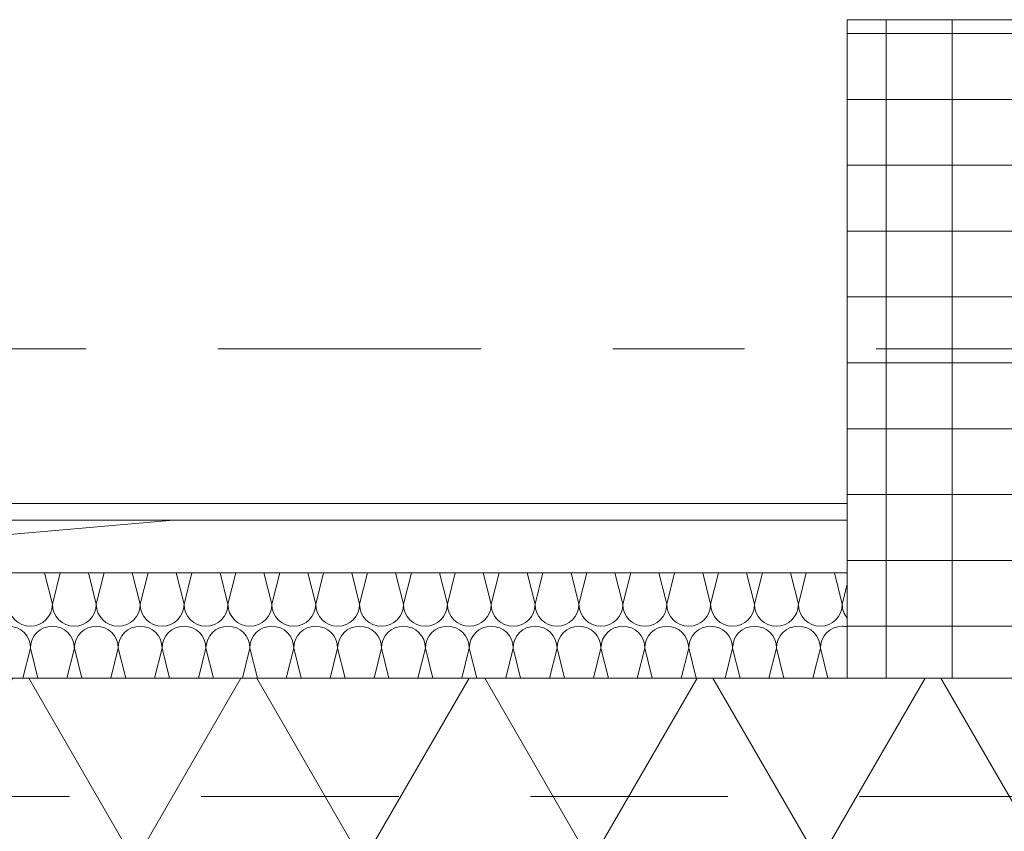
# Model space of a CAD drawing. Header units: metres. Extents: x -167 to 233, y -155 to 122.
# Tile 101 of 176: x 51.874 to 52.622, y 28.223 to 28.84. Entities that reach past the tile are written whole.
import ezdxf
from ezdxf.enums import TextEntityAlignment as Align

# ---------------------------------------------------------------- set-up
doc = ezdxf.new("R2010")
doc.units = ezdxf.units.M
doc.header["$MEASUREMENT"] = 0
doc.linetypes.add('Raster', pattern=[0.4, 0.2, -0.1, 0, -0.1])
doc.linetypes.add('Strichlinie eng', pattern=[0.23, 0.15, -0.08])
for name, color, linetype in [('10 Stütze', 7, 'Continuous'), ('10 Wand außen', 7, 'Continuous'), ('20 Decke', 7, 'Continuous'), ('50 Sanitäreinrichtung', 7, 'Continuous'), ('90 Achsraster', 7, 'Continuous'), ('94 Genehmigungsplanung Bemaßung', 7, 'Continuous')]:
    doc.layers.add(name, color=color, linetype=linetype)
doc.styles.add('ERSTELLTER_STIL_1', font='arial.ttf')
doc.styles.add('ERSTELLTER_STIL_2', font='arial.ttf')
doc.dimstyles.new('ERSTELLTER_STIL__2', dxfattribs={"dimtxt": 0.25, "dimasz": 0.19, "dimexe": 0.18, "dimexo": 0.1, "dimgap": 0, "dimtad": 1, "dimzin": 0, "dimdsep": 46, "dimtxsty": 'ERSTELLTER_STIL_1', "dimblk": 'ARROWHEAD_6', "dimblk1": 'ARROWHEAD_6', "dimblk2": 'ARROWHEAD_6', "dimcen": 0.09, "dimclrd": 7, "dimclre": 7, "dimclrt": 7, "dimazin": 0, "dimtfac": 1, "dimtdec": 4, "dimtmove": 0, "dimatfit": 3, "dimfxl": 1, "dimtolj": 1, "dimtzin": 0, "dimarcsym": 0})

# ---------------------------------------------------------------- blocks, each defined once
blk = doc.blocks.new('Rechteck Raster Kassetten Fassade - ACB_2')
at = {"layer": '50 Sanitäreinrichtung', "linetype": 'Continuous', "lineweight": 18}
h = blk.add_hatch(dxfattribs=at)
h.set_pattern_fill('Dämmung__weich_0001', color=8, style=0, pattern_type=2)
h.set_pattern_definition([(60, (0, 0), (-0.1299038, 0.075), []), (120, (0, 0), (0.1299038, 0.075), [])])
h.paths.add_polyline_path([(0, 0), (20.25, 0), (20.38, 0.13), (0, 0.13)])
at = {"layer": '50 Sanitäreinrichtung', "color": 251, "linetype": 'Strichlinie eng', "lineweight": 18, "true_color": 0x5f5f5f}
blk.add_line((20.34, 0.09), (0, 0.09), dxfattribs=at)
at = {"layer": '50 Sanitäreinrichtung', "color": 251, "linetype": 'Continuous', "lineweight": 18, "true_color": 0x5f5f5f}
blk.add_line((0, 0), (20.25, 0), dxfattribs=at)
blk = doc.blocks.new('*X35', base_point=(27236.13209, 33357.27905))
at = {"layer": '10 Wand außen', "color": 8, "linetype": 'Continuous', "lineweight": 18}
for p, q in [((51.89876, 28.39572), (51.89277, 28.41968)), ((51.89876, 28.39572), (51.90475, 28.41968)), ((51.93209, 28.39572), (51.9261, 28.41968)), ((51.93209, 28.39572), (51.93808, 28.41968)), ((51.96543, 28.39572), (51.95944, 28.41968)), ((51.96543, 28.39572), (51.97142, 28.41968)), ((51.99876, 28.39572), (51.99277, 28.41968)), ((51.99876, 28.39572), (52.00475, 28.41968)), ((52.03209, 28.39572), (52.0261, 28.41968)), ((52.03209, 28.39572), (52.03808, 28.41968)), ((52.06543, 28.39572), (52.05944, 28.41968)), ((52.06543, 28.39572), (52.07142, 28.41968)), ((52.09876, 28.39572), (52.09277, 28.41968)), ((52.09876, 28.39572), (52.10475, 28.41968)), ((52.13209, 28.39572), (52.1261, 28.41968)), ((52.13209, 28.39572), (52.13808, 28.41968)), ((52.16543, 28.39572), (52.15944, 28.41968)), ((52.16543, 28.39572), (52.17142, 28.41968)), ((52.19876, 28.39572), (52.19277, 28.41968)), ((52.19876, 28.39572), (52.20475, 28.41968)), ((52.23209, 28.39572), (52.2261, 28.41968)), ((52.23209, 28.39572), (52.23808, 28.41968)), ((52.26543, 28.39572), (52.25944, 28.41968)), ((52.26543, 28.39572), (52.27142, 28.41968)), ((52.29876, 28.39572), (52.29277, 28.41968)), ((52.29876, 28.39572), (52.30475, 28.41968)), ((52.33209, 28.39572), (52.3261, 28.41968)), ((52.33209, 28.39572), (52.33808, 28.41968)), ((52.36543, 28.39572), (52.35944, 28.41968)), ((52.36543, 28.39572), (52.37142, 28.41968)), ((52.39876, 28.39572), (52.39277, 28.41968)), ((52.39876, 28.39572), (52.40475, 28.41968)), ((52.43209, 28.39572), (52.4261, 28.41968)), ((52.43209, 28.39572), (52.43808, 28.41968)), ((52.46543, 28.39572), (52.45944, 28.41968)), ((52.46543, 28.39572), (52.47142, 28.41968)), ((52.49876, 28.39572), (52.49277, 28.41968)), ((52.49876, 28.39572), (52.50249, 28.41064)), ((51.87642, 28.33968), (51.88209, 28.36238)), ((51.88777, 28.33968), (51.88209, 28.36238)), ((51.90975, 28.33968), (51.91543, 28.36238)), ((51.9211, 28.33968), (51.91543, 28.36238)), ((51.94308, 28.33968), (51.94876, 28.36238)), ((51.95444, 28.33968), (51.94876, 28.36238)), ((51.97642, 28.33968), (51.98209, 28.36238)), ((51.98777, 28.33968), (51.98209, 28.36238)), ((52.00975, 28.33968), (52.01543, 28.36238)), ((52.0211, 28.33968), (52.01543, 28.36238)), ((52.04308, 28.33968), (52.04876, 28.36238)), ((52.05444, 28.33968), (52.04876, 28.36238)), ((52.07642, 28.33968), (52.08209, 28.36238)), ((52.08777, 28.33968), (52.08209, 28.36238)), ((52.10975, 28.33968), (52.11543, 28.36238)), ((52.1211, 28.33968), (52.11543, 28.36238)), ((52.14308, 28.33968), (52.14876, 28.36238)), ((52.15444, 28.33968), (52.14876, 28.36238)), ((52.17642, 28.33968), (52.18209, 28.36238)), ((52.18777, 28.33968), (52.18209, 28.36238)), ((52.20975, 28.33968), (52.21543, 28.36238)), ((52.2211, 28.33968), (52.21543, 28.36238)), ((52.24308, 28.33968), (52.24876, 28.36238)), ((52.25444, 28.33968), (52.24876, 28.36238)), ((52.27642, 28.33968), (52.28209, 28.36238)), ((52.28777, 28.33968), (52.28209, 28.36238)), ((52.30975, 28.33968), (52.31543, 28.36238)), ((52.3211, 28.33968), (52.31543, 28.36238)), ((52.34308, 28.33968), (52.34876, 28.36238)), ((52.35444, 28.33968), (52.34876, 28.36238)), ((52.37642, 28.33968), (52.38209, 28.36238)), ((52.38777, 28.33968), (52.38209, 28.36238)), ((52.40975, 28.33968), (52.41543, 28.36238)), ((52.4211, 28.33968), (52.41543, 28.36238)), ((52.44308, 28.33968), (52.44876, 28.36238)), ((52.45444, 28.33968), (52.44876, 28.36238)), ((52.47642, 28.33968), (52.48209, 28.36238)), ((52.48777, 28.33968), (52.48209, 28.36238))]:
    blk.add_line(p, q, dxfattribs=at)
for centre, start, end in [((51.88209, 28.39572), 180, 270), ((51.88209, 28.39572), 270, 0), ((51.91543, 28.39572), 180, 270), ((51.91543, 28.39572), 270, 0), ((51.94876, 28.39572), 180, 270), ((51.94876, 28.39572), 270, 0), ((51.98209, 28.39572), 180, 270), ((51.98209, 28.39572), 270, 0), ((52.01543, 28.39572), 180, 270), ((52.01543, 28.39572), 270, 0), ((52.04876, 28.39572), 180, 270), ((52.04876, 28.39572), 270, 0), ((52.08209, 28.39572), 180, 270), ((52.08209, 28.39572), 270, 0), ((52.11543, 28.39572), 180, 270), ((52.11543, 28.39572), 270, 0), ((52.14876, 28.39572), 180, 270), ((52.14876, 28.39572), 270, 0), ((52.18209, 28.39572), 180, 270), ((52.18209, 28.39572), 270, 0), ((52.21543, 28.39572), 180, 270), ((52.21543, 28.39572), 270, 0), ((52.24876, 28.39572), 180, 270), ((52.24876, 28.39572), 270, 0), ((52.28209, 28.39572), 180, 270), ((52.28209, 28.39572), 270, 0), ((52.31543, 28.39572), 180, 270), ((52.31543, 28.39572), 270, 0), ((52.34876, 28.39572), 180, 270), ((52.34876, 28.39572), 270, 0), ((52.38209, 28.39572), 180, 270), ((52.38209, 28.39572), 270, 0), ((52.41543, 28.39572), 180, 270), ((52.41543, 28.39572), 270, 0), ((52.44876, 28.39572), 180, 270), ((52.44876, 28.39572), 270, 0), ((52.48209, 28.39572), 180, 270), ((52.48209, 28.39572), 270, 0), ((52.51543, 28.39572), 180, 219.09127), ((51.86543, 28.36238), 0, 90), ((51.89876, 28.36238), 90, 180), ((51.89876, 28.36238), 0, 90), ((51.93209, 28.36238), 90, 180), ((51.93209, 28.36238), 0, 90), ((51.96543, 28.36238), 90, 180), ((51.96543, 28.36238), 0, 90), ((51.99876, 28.36238), 90, 180), ((51.99876, 28.36238), 0, 90), ((52.03209, 28.36238), 90, 180), ((52.03209, 28.36238), 0, 90), ((52.06543, 28.36238), 90, 180), ((52.06543, 28.36238), 0, 90), ((52.09876, 28.36238), 90, 180), ((52.09876, 28.36238), 0, 90), ((52.13209, 28.36238), 90, 180), ((52.13209, 28.36238), 0, 90), ((52.16543, 28.36238), 90, 180), ((52.16543, 28.36238), 0, 90), ((52.19876, 28.36238), 90, 180), ((52.19876, 28.36238), 0, 90), ((52.23209, 28.36238), 90, 180), ((52.23209, 28.36238), 0, 90), ((52.26543, 28.36238), 90, 180), ((52.26543, 28.36238), 0, 90), ((52.29876, 28.36238), 90, 180), ((52.29876, 28.36238), 0, 90), ((52.33209, 28.36238), 90, 180), ((52.33209, 28.36238), 0, 90), ((52.36543, 28.36238), 90, 180), ((52.36543, 28.36238), 0, 90), ((52.39876, 28.36238), 90, 180), ((52.39876, 28.36238), 0, 90), ((52.43209, 28.36238), 90, 180), ((52.43209, 28.36238), 0, 90), ((52.46543, 28.36238), 90, 180), ((52.46543, 28.36238), 0, 90), ((52.49876, 28.36238), 90, 180), ((52.49876, 28.36238), 77.0643, 90)]:
    blk.add_arc(centre, 0.01667, start, end, dxfattribs=at)
blk = doc.blocks.new('Standard-Rastermarker_139')
at = {"layer": '90 Achsraster', "color": 14, "linetype": 'Raster', "lineweight": 18, "true_color": 0xa80000}
blk.add_line((1, 0), (45.44268, 0), dxfattribs=at)
at = {"layer": '90 Achsraster', "color": 14, "lineweight": 18, "true_color": 0xa80000, "style": 'ERSTELLTER_STIL_2'}
for tag, p in [('AC_MarkerText_1_0', (-0.35, 0.15)), ('AC_MarkerText_1_1', (46.79268, 0.15))]:
    blk.add_attdef(tag, text='', height=0.3, dxfattribs=at).set_placement(p, align=Align.TOP_CENTER)
blk = doc.blocks.new('*D245', base_point=(27236.13209, 33357.27905))
at = {"layer": '94 Genehmigungsplanung Bemaßung', "color": 7, "linetype": 'Continuous', "lineweight": 13}
for p, q in [((62.25249, 28.68968), (62.45249, 28.48968)), ((62.53999, 28.58968), (62.16499, 28.58968)), ((62.35249, 28.17968), (62.35249, 28.58968)), ((62.25249, 28.27968), (62.45249, 28.07968)), ((62.53999, 28.17968), (62.16499, 28.17968)), ((62.35249, 28.02968), (62.35249, 28.17968))]:
    blk.add_line(p, q, dxfattribs=at)
at = {"layer": '94 Genehmigungsplanung Bemaßung', "color": 7, "lineweight": 13, "insert": (62.30249, 27.69831), "char_height": 0.25, "attachment_point": 7, "rotation": 90, "style": 'ERSTELLTER_STIL_1'}
blk.add_mtext('\\A1;{\\pql;\\fArial|b0|i0|c0|p0;\\W1.000000;41}', dxfattribs=at)
blk = doc.blocks.new('ARROWHEAD_6')
at = {"color": 0, "linetype": 'Continuous', "lineweight": 0}
for p, q in [((-0.5, -0.5), (0.5, 0.5)), ((0, 0), (-1, 0))]:
    blk.add_line(p, q, dxfattribs=at)

msp = doc.modelspace()

# ---------------------------------------------------------------- hatches: boundary and pattern name
at = {"layer": '10 Stütze', "linetype": 'Continuous', "lineweight": 18}
h = msp.add_hatch(dxfattribs=at)
h.set_pattern_fill('Beton__Fertigteil_Träger_1D', color=8, style=0, pattern_type=2)
h.set_pattern_definition([(0, (27236.132094, 33357.27905), (0, 0.05), []), (90, (27236.132094, 33357.27905), (-0.05, 0), [])])
h.paths.add_polyline_path([(52.50249, 28.83968), (52.50249, 28.33968), (53.00249, 28.33968), (53.00249, 28.83968)])
at = {"layer": '10 Wand außen', "linetype": 'Continuous', "lineweight": 13, "true_color": 0x000100}
h = msp.add_hatch(dxfattribs=at)
h.set_pattern_fill('Gipskarton_0001', color=98, style=0, pattern_type=2)
h.set_pattern_definition([(0, (27236.132094, 33357.27905), (0, 0.075), [0, -0.075])])
h.paths.add_polyline_path([(52.50249, 28.47218), (48.00249, 28.47218), (48.00249, 28.45968), (52.50249, 28.45968)])
h = msp.add_hatch(dxfattribs=at)
h.set_pattern_fill('Holz__Vollholz__Längshol_AA', color=98, style=0, pattern_type=2)
h.set_pattern_definition([(5, (27236.13209, 33357.27905), (-0.00784401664, 0.08965752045), [])])
h.paths.add_polyline_path([(52.50249, 28.45968), (48.00249, 28.45968), (48.00249, 28.41968), (52.50249, 28.41968)])

# ---------------------------------------------------------------- linework, layer by layer
at = {"layer": '10 Stütze', "color": 7, "linetype": 'Continuous', "lineweight": 13, "flags": 128}
msp.add_lwpolyline([(52.50249, 28.83968), (52.50249, 28.33968), (53.00249, 28.33968), (53.00249, 28.83968)], close=True, dxfattribs=at)
at = {"layer": '10 Wand außen', "color": 7, "linetype": 'Continuous', "lineweight": 18}
for p, q in [((52.50249, 28.45968), (48.00249, 28.45968)), ((52.50249, 28.41968), (48.00249, 28.41968))]:
    msp.add_line(p, q, dxfattribs=at)
at = {"layer": '10 Wand außen', "color": 7, "linetype": 'Continuous', "lineweight": 18, "flags": 128}
for points in [[(52.50249, 28.47218), (48.00249, 28.47218)], [(52.50249, 28.33968), (52.50249, 28.47218)], [(48.00249, 28.33968), (52.50249, 28.33968)]]:
    msp.add_lwpolyline(points, dxfattribs=at)
at = {"layer": '20 Decke', "color": 7, "linetype": 'Continuous', "lineweight": 13, "flags": 128}
msp.add_lwpolyline([(38.10109, 43.83968), (38.10109, 28.33968), (38.24109, 28.33968), (42.50109, 28.33968), (42.50109, 28.83968), (43.00109, 28.83968), (43.00109, 28.33968), (47.50109, 28.33968), (47.50109, 28.83968), (48.00109, 28.83968), (48.00109, 28.47218), (52.50249, 28.47218), (52.50249, 28.83968), (53.00249, 28.83968), (53.00249, 28.33968), (57.50249, 28.33968), (57.50249, 28.83968), (58.00249, 28.83968), (58.00249, 43.83968), (47.50109, 43.83968), (43.00109, 43.83968), (43.00109, 43.33968), (42.50109, 43.33968), (42.50109, 43.83968)], close=True, dxfattribs=at)

# ---------------------------------------------------------------- block references
at = {"layer": '10 Wand außen', "color": 7, "lineweight": 35}
msp.add_blockref('*X35', (27236.13209, 33357.27905), dxfattribs=at)
at = {"layer": '50 Sanitäreinrichtung', "color": 251, "linetype": 'Continuous', "lineweight": 18, "true_color": 0x5f5f5f, "xscale": -1, "rotation": 180}
msp.add_blockref('Rechteck Raster Kassetten Fassade - ACB_2', (37.82184, 28.33968), dxfattribs=at)
at = {"layer": '90 Achsraster', "color": 7, "linetype": 'Continuous', "lineweight": 18}
msp.add_blockref('Standard-Rastermarker_139', (13.52445, 28.58968), dxfattribs=at)

# ---------------------------------------------------------------- dimensions: what is measured, and where the dimension line sits
at = {"layer": '94 Genehmigungsplanung Bemaßung', "color": 7, "linetype": 'Continuous', "lineweight": 13}
dim = msp.add_linear_dim(base=(62.35249, 28.58968), p1=(47.95679, 28.17968), p2=(59.96713, 28.58968), angle=90, dimstyle='ERSTELLTER_STIL__2', dxfattribs=at)
dim.commit()
dim.dimension.update_dxf_attribs({"geometry": '*D245', "text_midpoint": (62.17749, 27.88857), "dimtype": 160, "text_rotation": 90})

doc.saveas('drawing.dxf')
